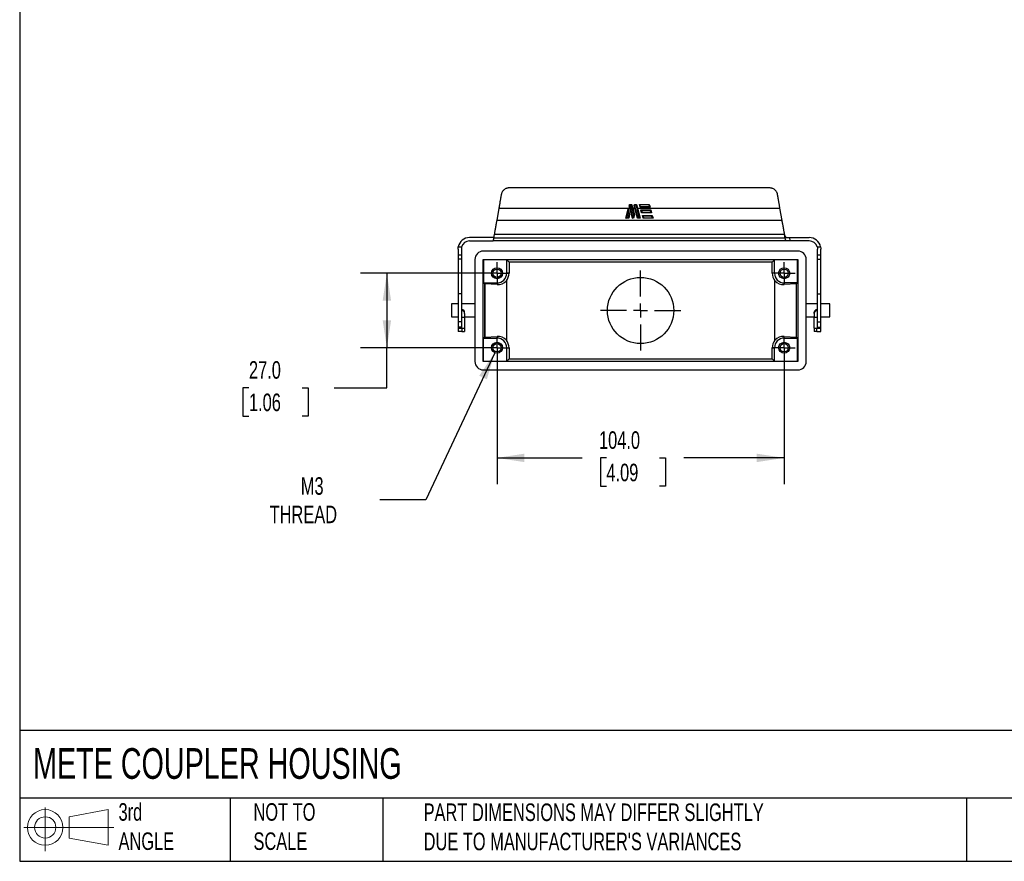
# Model space of a CAD drawing. Header units: millimetres. Extents: x 19 to 819, y 19 to 629.
# Tile 1 of 4: x 19 to 376, y 19 to 324. Entities that reach past the tile are written whole.
import ezdxf

# ---------------------------------------------------------------- set-up
doc = ezdxf.new("R2010")
doc.units = ezdxf.units.MM
doc.header["$LTSCALE"] = 3
doc.linetypes.add('SLD-Center', pattern=[19.05, 15.24, -1.27, 1.27, -1.27])
doc.linetypes.add('SLD-Solid', pattern=[0])
doc.layers.add('CENTER', color=40, linetype='SLD-Center')
doc.layers.add('SLD-DEFPOINTS', color=7, linetype='Continuous')
doc.layers.add('DIMENSIONS', color=140, linetype='SLD-Solid', lineweight=25)
doc.layers.add('TEXT', color=140, linetype='SLD-Solid', lineweight=25)
doc.styles.add('SLDTEXTSTYLE0', font='TXT', dxfattribs={"width": 0.7})
doc.dimstyles.new('SLDDIMSTYLE0', dxfattribs={"dimtxt": 6.474023, "dimasz": 9.906, "dimexe": 0, "dimexo": 0.0625, "dimgap": 1.618506, "dimtad": 0, "dimtih": 1, "dimtoh": 1, "dimrnd": 1e-09, "dimzin": 4, "dimdsep": 46, "dimtxsty": 'SLDTEXTSTYLE0', "dimsah": 1, "dimcen": 0.09, "dimadec": 0, "dimazin": 1, "dimtfac": 1, "dimtofl": 0, "dimtmove": 0, "dimatfit": 3, "dimfxl": 0, "dimfrac": 2, "dimtolj": 1, "dimtzin": 12, "dimarcsym": 0})
doc.dimstyles.new('SLDDIMSTYLE1', dxfattribs={"dimtxt": 6.474023, "dimasz": 9.906, "dimexe": 0, "dimexo": 0.0625, "dimgap": 1.618506, "dimtad": 0, "dimtih": 1, "dimtoh": 1, "dimrnd": 1e-09, "dimzin": 12, "dimdsep": 46, "dimtxsty": 'SLDTEXTSTYLE0', "dimsah": 1, "dimcen": 0, "dimadec": 0, "dimazin": 3, "dimtfac": 1, "dimtofl": 0, "dimtmove": 0, "dimatfit": 3, "dimfxl": 0, "dimfrac": 2, "dimtolj": 1, "dimtzin": 12, "dimarcsym": 0})

# ---------------------------------------------------------------- blocks, each defined once
blk = doc.blocks.new('Block11')
at = {"color": 7, "linetype": 'SLD-Solid', "lineweight": 18}
for p, q in [((7.77, 15.93), (7.77, 0)), ((16.44, 12.5), (30.53, 15.1)), ((30.53, 15.1), (30.53, 2.19)), ((16.44, 4.79), (16.44, 12.5)), ((0, 8.65), (32.62, 8.65)), ((16.44, 4.79), (30.53, 2.19))]:
    blk.add_line(p, q, dxfattribs=at)
for radius in [6.45, 3.86]:
    blk.add_circle((7.77, 8.65), radius, dxfattribs=at)
blk = doc.blocks.new('Block12')
at = {"layer": 'SLD-DEFPOINTS'}
blk.add_blockref('Block11', (0, 0), dxfattribs=at)
blk = doc.blocks.new('_D')
at = {"layer": 'DIMENSIONS'}
for p, q in [((191.95, 201.23), (191.95, 155.62)), ((295.95, 201.23), (295.95, 155.62)), ((191.95, 165.15), (222.79, 165.15)), ((231.56, 165.15), (229.39, 165.15)), ((229.39, 165.15), (229.39, 154.86)), ((250.8, 165.15), (252.97, 165.15)), ((252.97, 165.15), (252.97, 154.86)), ((295.95, 165.15), (259.57, 165.15)), ((229.39, 154.86), (231.56, 154.86)), ((252.97, 154.86), (250.8, 154.86))]:
    blk.add_line(p, q, dxfattribs=at)
for points in [[(191.95, 165.15), (201.85, 163.62), (201.85, 166.67)], [(295.95, 165.15), (286.04, 166.67), (286.04, 163.62)]]:
    blk.add_solid(points, dxfattribs=at)
at = {"layer": 'DIMENSIONS', "char_height": 6.35, "attachment_point": 1, "style": 'SLDTEXTSTYLE0'}
for s, insert in [('104.0', (228.87, 174.78)), ('4.09', (231.56, 163.04))]:
    blk.add_mtext(s, dxfattribs=dict(at, insert=insert))
blk = doc.blocks.new('_D_1')
at = {"layer": 'DIMENSIONS'}
for p, q in [((188.14, 232.04), (142.53, 232.04)), ((152.05, 232.04), (152.05, 205.04)), ((188.14, 205.04), (142.53, 205.04)), ((152.05, 190.55), (152.05, 205.04)), ((102.09, 190.55), (99.92, 190.55)), ((99.92, 190.55), (99.92, 180.26)), ((121.33, 190.55), (123.51, 190.55)), ((123.51, 190.55), (123.51, 180.26)), ((133, 190.55), (152.05, 190.55)), ((99.92, 180.26), (102.09, 180.26)), ((123.51, 180.26), (121.33, 180.26))]:
    blk.add_line(p, q, dxfattribs=at)
for points in [[(152.05, 232.04), (150.53, 222.13), (153.57, 222.13)], [(152.05, 205.04), (153.57, 214.94), (150.53, 214.94)]]:
    blk.add_solid(points, dxfattribs=at)
at = {"layer": 'DIMENSIONS', "char_height": 6.35, "attachment_point": 1, "style": 'SLDTEXTSTYLE0'}
for s, insert in [('27.0', (102.09, 200.18)), ('1.06', (102.09, 188.44))]:
    blk.add_mtext(s, dxfattribs=dict(at, insert=insert))
blk = doc.blocks.new('_D_2')
at = {"layer": 'DIMENSIONS'}
for p, q in [((191.1, 203.23), (166.13, 149.97)), ((166.13, 149.97), (149.47, 149.97))]:
    blk.add_line(p, q, dxfattribs=at)
blk.add_solid([(191.1, 203.23), (185.51, 194.9), (188.27, 193.61)], dxfattribs=at)
at = {"layer": 'DIMENSIONS', "char_height": 6.35, "attachment_point": 1, "style": 'SLDTEXTSTYLE0'}
for s, insert in [('M3', (120.87, 158.15)), ('THREAD', (109.57, 147.86))]:
    blk.add_mtext(s, dxfattribs=dict(at, insert=insert))
blk = doc.blocks.new('SW_CENTERMARKSYMBOL_0')
at = {"layer": 'CENTER', "color": 0}
for p, q in [((0, 5.08), (0, 14.54)), ((-5.08, 0), (-14.54, 0)), ((0, 0), (-2.54, 0)), ((0, 0), (0, 2.54)), ((0, 0), (0, -2.54)), ((0, 0), (2.54, 0)), ((5.08, 0), (14.54, 0)), ((0, -5.08), (0, -14.54))]:
    blk.add_line(p, q, dxfattribs=at)
blk = doc.blocks.new('SW_CENTERMARKSYMBOL_1')
at = {"layer": 'CENTER', "color": 0}
for p, q in [((0, 2.54), (0, 4.04)), ((-2.54, 0), (-4.04, 0)), ((0, 0), (-2.54, 0)), ((0, 0), (0, 2.54)), ((0, 0), (0, -2.54)), ((0, 0), (2.54, 0)), ((2.54, 0), (4.04, 0)), ((0, -2.54), (0, -4.04))]:
    blk.add_line(p, q, dxfattribs=at)
blk = doc.blocks.new('SW_CENTERMARKSYMBOL_2')
at = {"layer": 'CENTER', "color": 0}
for p, q in [((0, 2.54), (0, 4.04)), ((-2.54, 0), (-4.04, 0)), ((0, 0), (-2.54, 0)), ((0, 0), (0, 2.54)), ((0, 0), (0, -2.54)), ((0, 0), (2.54, 0)), ((2.54, 0), (4.04, 0)), ((0, -2.54), (0, -4.04))]:
    blk.add_line(p, q, dxfattribs=at)
blk = doc.blocks.new('SW_CENTERMARKSYMBOL_3')
at = {"layer": 'CENTER', "color": 0}
for p, q in [((0, 2.54), (0, 4.04)), ((-2.54, 0), (-4.04, 0)), ((0, 0), (-2.54, 0)), ((0, 0), (0, 2.54)), ((0, 0), (0, -2.54)), ((0, 0), (2.54, 0)), ((2.54, 0), (4.04, 0)), ((0, -2.54), (0, -4.04))]:
    blk.add_line(p, q, dxfattribs=at)
blk = doc.blocks.new('SW_CENTERMARKSYMBOL_4')
at = {"layer": 'CENTER', "color": 0}
for p, q in [((0, 2.54), (0, 4.04)), ((-2.54, 0), (-4.04, 0)), ((0, 0), (-2.54, 0)), ((0, 0), (0, 2.54)), ((0, 0), (0, -2.54)), ((0, 0), (2.54, 0)), ((2.54, 0), (4.04, 0)), ((0, -2.54), (0, -4.04))]:
    blk.add_line(p, q, dxfattribs=at)

msp = doc.modelspace()

# ---------------------------------------------------------------- linework, layer by layer
for p, q in [((290.573, 262.937), (196.467, 262.937)), ((239.937, 256.937), (240.707, 256.937)), ((241.7, 256.937), (242.47, 256.937)), ((243.512, 256.937), (247.103, 256.937)), ((192.607, 255.571), (191.815, 251.081)), ((192.607, 255.571), (240.044, 255.571)), ((238.597, 251.937), (239.468, 255.186)), ((239.468, 254.413), (238.858, 252.137)), ((239.468, 255.186), (239.986, 253.254)), ((239.468, 254.413), (239.778, 253.254)), ((239.479, 252.137), (239.778, 253.254)), ((239.986, 253.254), (239.633, 251.937)), ((240.014, 256.456), (241.171, 252.137)), ((241.018, 251.937), (240.044, 255.571)), ((240.088, 256.744), (240.558, 256.744)), ((241.517, 253.163), (240.558, 256.744)), ((241.079, 255.571), (241.724, 253.163)), ((241.079, 255.571), (241.807, 255.571)), ((241.777, 256.456), (242.934, 252.137)), ((242.781, 251.937), (241.807, 255.571)), ((241.851, 256.744), (242.321, 256.744)), ((243.556, 252.137), (242.321, 256.744)), ((242.843, 255.571), (243.816, 251.937)), ((242.843, 255.571), (294.433, 255.571)), ((246.952, 256.744), (243.768, 256.744)), ((247.371, 255.937), (243.78, 255.937)), ((243.933, 256.137), (247.11, 256.137)), ((244.048, 254.937), (247.639, 254.937)), ((244.316, 253.937), (244.048, 254.937)), ((247.485, 254.737), (244.308, 254.737)), ((244.308, 254.737), (244.469, 254.137)), ((247.907, 253.937), (244.316, 253.937)), ((244.469, 254.137), (247.646, 254.137)), ((247.646, 254.137), (247.485, 254.737)), ((247.639, 254.937), (247.907, 253.937)), ((295.225, 251.081), (294.433, 255.571)), ((295.225, 251.081), (191.815, 251.081)), ((239.633, 251.937), (238.597, 251.937)), ((238.858, 252.137), (239.479, 252.137)), ((241.396, 251.937), (241.018, 251.937)), ((241.171, 252.137), (241.242, 252.137)), ((241.242, 252.137), (241.517, 253.163)), ((241.724, 253.163), (241.396, 251.937)), ((243.816, 251.937), (242.781, 251.937)), ((242.934, 252.137), (243.556, 252.137)), ((244.851, 251.937), (244.584, 252.937)), ((244.584, 252.937), (248.175, 252.937)), ((244.844, 252.737), (245.005, 252.137)), ((248.021, 252.737), (244.844, 252.737)), ((248.443, 251.937), (244.851, 251.937)), ((245.005, 252.137), (248.182, 252.137)), ((248.182, 252.137), (248.021, 252.737)), ((248.175, 252.937), (248.443, 251.937)), ((190.933, 246.081), (190.696, 244.737)), ((296.107, 246.081), (190.933, 246.081)), ((296.344, 244.737), (296.107, 246.081)), ((190.732, 244.937), (182.02, 244.937)), ((182.02, 243.737), (190.52, 243.737)), ((297.374, 243.737), (190.52, 243.737)), ((296.344, 244.737), (190.696, 244.737)), ((297.832, 244.937), (298.043, 243.737)), ((297.832, 244.937), (305.02, 244.937)), ((305.02, 243.737), (298.043, 243.737)), ((177.82, 240.737), (177.82, 238.545)), ((177.898, 241.545), (179.131, 241.545)), ((179.02, 240.737), (179.02, 238.545)), ((300.947, 240.037), (186.947, 240.037)), ((307.909, 241.545), (309.142, 241.545)), ((308.02, 238.545), (308.02, 240.737)), ((309.22, 238.545), (309.22, 240.737)), ((179.02, 238.545), (177.82, 238.545)), ((177.82, 238.545), (177.82, 237.078)), ((179.02, 237.078), (177.82, 237.078)), ((177.82, 237.078), (177.82, 224.578)), ((179.02, 238.545), (179.02, 237.078)), ((179.02, 237.078), (179.02, 224.578)), ((183.947, 237.038), (183.947, 200.037)), ((186.947, 237.037), (300.947, 237.037)), ((186.947, 200.038), (186.947, 237.037)), ((186.947, 237.037), (187.105, 236.88)), ((187.105, 236.88), (187.105, 228.537)), ((195.447, 236.88), (187.105, 236.88)), ((196.285, 236.042), (195.447, 236.88)), ((195.447, 232.037), (195.447, 236.88)), ((291.609, 236.042), (196.285, 236.042)), ((196.285, 236.042), (196.285, 232.037)), ((292.447, 236.88), (291.609, 236.042)), ((291.609, 232.037), (291.609, 236.042)), ((300.789, 236.88), (292.447, 236.88)), ((292.447, 232.037), (292.447, 236.88)), ((300.789, 236.88), (300.947, 237.037)), ((300.789, 228.537), (300.789, 236.88)), ((300.947, 237.037), (300.947, 200.038)), ((303.947, 200.037), (303.947, 237.038)), ((309.22, 238.545), (308.02, 238.545)), ((308.02, 237.078), (308.02, 238.545)), ((308.02, 237.078), (309.22, 237.078)), ((308.02, 224.578), (308.02, 237.078)), ((309.22, 237.078), (309.22, 238.545)), ((309.22, 224.578), (309.22, 237.078)), ((196.285, 232.037), (195.447, 232.037)), ((292.447, 232.037), (291.609, 232.037)), ((187.105, 228.537), (187.422, 228.22)), ((187.105, 228.537), (191.947, 228.537)), ((191.947, 228.537), (191.947, 227.92)), ((195.326, 229.317), (195.326, 207.757)), ((292.568, 207.757), (292.568, 229.317)), ((300.789, 228.537), (295.947, 228.537)), ((295.947, 227.92), (295.947, 228.537)), ((300.473, 228.22), (300.789, 228.537)), ((187.422, 228.22), (187.422, 208.854)), ((191.947, 227.92), (187.523, 228.208)), ((187.523, 228.208), (187.523, 208.867)), ((300.371, 228.208), (295.947, 227.92)), ((300.371, 208.867), (300.371, 228.208)), ((300.473, 208.854), (300.473, 228.22)), ((179.02, 224.578), (177.82, 224.578)), ((177.82, 224.578), (177.82, 214.422)), ((179.02, 224.578), (179.02, 214.422)), ((308.02, 224.578), (309.22, 224.578)), ((308.02, 214.422), (308.02, 224.578)), ((309.22, 214.422), (309.22, 224.578)), ((177.82, 220.887), (175.447, 220.887)), ((175.447, 220.887), (175.447, 216.187)), ((183.947, 220.887), (179.02, 220.887)), ((179.22, 218.847), (179.02, 218.847)), ((179.22, 218.437), (179.02, 218.437)), ((179.22, 218.437), (179.22, 218.847)), ((180.22, 217.497), (180.22, 217.908)), ((308.02, 220.887), (303.947, 220.887)), ((306.82, 217.497), (306.82, 217.908)), ((307.82, 218.847), (307.82, 218.437)), ((308.02, 218.847), (307.82, 218.847)), ((308.02, 218.437), (307.82, 218.437)), ((312.447, 220.887), (309.22, 220.887)), ((312.447, 216.187), (312.447, 220.887)), ((175.447, 216.187), (177.82, 216.187)), ((179.02, 214.422), (177.82, 214.422)), ((177.82, 214.422), (177.82, 212.49)), ((179.02, 216.163), (180.22, 216.163)), ((179.02, 214.422), (179.02, 212.49)), ((180.22, 217.497), (180.22, 216.163)), ((180.22, 216.187), (183.947, 216.187)), ((180.22, 216.163), (180.22, 212.137)), ((303.947, 216.187), (306.82, 216.187)), ((306.82, 217.497), (306.82, 216.163)), ((306.82, 216.163), (308.02, 216.163)), ((306.82, 212.137), (306.82, 216.163)), ((308.02, 214.422), (309.22, 214.422)), ((308.02, 212.49), (308.02, 214.422)), ((309.22, 216.187), (312.447, 216.187)), ((309.22, 212.49), (309.22, 214.422)), ((179.02, 212.49), (177.82, 212.49)), ((177.82, 212.49), (177.82, 212.137)), ((177.82, 212.137), (179.02, 212.137)), ((177.82, 212.137), (177.82, 210.937)), ((179.22, 210.937), (177.82, 210.937)), ((179.02, 212.49), (179.02, 212.137)), ((179.02, 212.137), (179.22, 212.137)), ((179.22, 212.137), (179.22, 210.937)), ((179.22, 212.137), (180.22, 212.137)), ((179.22, 210.937), (180.22, 210.937)), ((180.22, 212.137), (180.22, 210.937)), ((306.82, 212.137), (306.82, 210.937)), ((306.82, 212.137), (307.82, 212.137)), ((307.82, 212.137), (308.02, 212.137)), ((307.82, 210.937), (307.82, 212.137)), ((307.82, 210.937), (309.22, 210.937)), ((308.02, 212.49), (309.22, 212.49)), ((308.02, 212.137), (308.02, 212.49)), ((308.02, 212.137), (309.22, 212.137)), ((309.22, 212.137), (309.22, 212.49)), ((309.22, 210.937), (309.22, 212.137)), ((187.422, 208.854), (187.105, 208.537)), ((187.105, 200.195), (187.105, 208.537)), ((187.105, 208.537), (191.947, 208.537)), ((187.523, 208.867), (191.947, 209.155)), ((191.947, 209.155), (191.947, 208.537)), ((295.947, 209.155), (300.371, 208.867)), ((295.947, 208.537), (295.947, 209.155)), ((295.947, 208.537), (300.789, 208.537)), ((300.789, 208.537), (300.473, 208.854)), ((300.789, 200.195), (300.789, 208.537)), ((195.447, 200.195), (195.447, 205.037)), ((195.447, 205.037), (196.285, 205.037)), ((196.285, 205.037), (196.285, 201.033)), ((291.609, 201.033), (291.609, 205.037)), ((291.609, 205.037), (292.447, 205.037)), ((292.447, 200.195), (292.447, 205.037)), ((186.947, 200.038), (187.105, 200.195)), ((300.947, 200.038), (186.947, 200.038)), ((187.105, 200.195), (195.447, 200.195)), ((195.447, 200.195), (196.285, 201.033)), ((196.285, 201.033), (291.609, 201.033)), ((291.609, 201.033), (292.447, 200.195)), ((292.447, 200.195), (300.789, 200.195)), ((300.789, 200.195), (300.947, 200.038)), ((186.947, 197.037), (300.947, 197.037))]:
    msp.add_line(p, q)
for centre, radius in [((191.947, 232.037), 2), ((191.947, 232.037), 1.5), ((295.947, 232.037), 2), ((295.947, 232.037), 1.5), ((243.947, 218.537), 12), ((191.947, 205.037), 2), ((295.947, 205.037), 2), ((191.947, 205.037), 1.5), ((295.947, 205.037), 1.5)]:
    msp.add_circle(centre, radius)
for centre, radius, start, end in [((182.02, 240.737), 4.2, 90, 168.91228), ((182.02, 240.737), 3, 90, 164.38117), ((305.02, 240.737), 4.2, 11.08772, 90), ((305.02, 240.737), 3, 15.61883, 90), ((191.947, 232.037), 3.5, 270, 0), ((191.947, 232.037), 4.338, 321.1639, 0), ((295.947, 232.037), 4.338, 180, 218.8361), ((295.947, 232.037), 3.5, 180, 270), ((179.249, 217.876), 0.971, 1.83611, 91.72535), ((179.249, 217.466), 0.971, 1.83611, 91.72535), ((307.791, 217.876), 0.971, 88.27465, 178.16389), ((307.791, 217.466), 0.971, 88.27465, 178.16389), ((191.947, 205.037), 3.5, 0, 90), ((191.947, 205.037), 4.338, 0, 38.8361), ((295.947, 205.037), 4.338, 141.1639, 180), ((295.947, 205.037), 3.5, 90, 180)]:
    msp.add_arc(centre, radius, start, end)
for centre, major_axis, ratio, start_param, end_param in [((186.947, 237.037), (2.122, -2.122), 0.9996955, 2.3563468, 3.9268385), ((300.947, 237.037), (-2.122, -2.122), 0.9996955, 2.3563468, 3.9268385), ((192.216, 232.037), (4.135, 0), 0.9978759, 4.6471996, 5.5634135), ((295.678, 232.037), (4.135, 0), 0.9978759, 3.8613644, 4.7775783), ((190.421, 228.221), (3, 0), 0.0174551, 3.1590459, 3.403392), ((297.473, 228.221), (3, 0), 0.0174551, 6.0213859, 6.265732), ((190.421, 208.853), (3, 0), 0.0174551, 2.8797933, 3.1241394), ((192.216, 205.037), (4.135, 0), 0.9978759, 0.7197718, 1.6359857), ((295.678, 205.037), (4.135, 0), 0.9978759, 1.505607, 2.4218209), ((297.473, 208.853), (3, 0), 0.0174551, 0.0174533, 0.2617994), ((186.947, 200.038), (2.122, 2.122), 0.9996955, 2.3563468, 3.9268385), ((300.947, 200.038), (-2.122, 2.122), 0.9996955, 2.3563468, 3.9268385)]:
    msp.add_ellipse(centre, major_axis=major_axis, ratio=ratio, start_param=start_param, end_param=end_param)
for points, knots in [([(193.485, 260.555), (193.463, 260.428), (193.416, 260.16), (193.341, 259.736), (193.258, 259.269), (193.168, 258.758), (193.07, 258.205), (192.965, 257.607), (192.852, 256.967), (192.732, 256.283), (192.649, 255.813), (192.607, 255.571)], [0, 0, 0, 0, 0.0783068, 0.1648148, 0.259524, 0.3624343, 0.4735457, 0.5928581, 0.7203713, 0.8560854, 1, 1, 1, 1]), ([(196.467, 262.937), (196.407, 262.936), (196.289, 262.935), (196.112, 262.92), (195.938, 262.896), (195.765, 262.863), (195.594, 262.821), (195.314, 262.734), (194.938, 262.571), (194.504, 262.284), (194.129, 261.93), (193.86, 261.561), (193.678, 261.209), (193.556, 260.889), (193.509, 260.667), (193.485, 260.555)], [0, 0, 0, 0, 0.041948, 0.0835923, 0.1250771, 0.1665481, 0.2081515, 0.2500319, 0.3750562, 0.4997854, 0.6248451, 0.7495481, 0.8332338, 0.916341, 1, 1, 1, 1]), ([(293.555, 260.555), (293.544, 260.611), (293.522, 260.723), (293.477, 260.888), (293.423, 261.049), (293.359, 261.206), (293.285, 261.359), (293.147, 261.606), (292.913, 261.929), (292.537, 262.284), (292.103, 262.571), (291.674, 262.757), (291.278, 262.867), (290.928, 262.926), (290.692, 262.934), (290.573, 262.937)], [0, 0, 0, 0, 0.0420237, 0.08372, 0.1252282, 0.1666897, 0.2082462, 0.2500383, 0.375142, 0.4997882, 0.6249306, 0.7495584, 0.8333739, 0.9164659, 1, 1, 1, 1]), ([(294.433, 255.571), (294.408, 255.718), (294.357, 256.006), (294.282, 256.432), (294.21, 256.842), (294.14, 257.237), (294.073, 257.616), (294.009, 257.979), (293.948, 258.327), (293.889, 258.659), (293.834, 258.976), (293.78, 259.277), (293.73, 259.562), (293.682, 259.832), (293.637, 260.087), (293.595, 260.326), (293.568, 260.48), (293.555, 260.555)], [0, 0, 0, 0, 0.0873341, 0.1717157, 0.2531449, 0.3316215, 0.4071457, 0.4797174, 0.5493366, 0.6160032, 0.6797174, 0.7404791, 0.7982882, 0.8531449, 0.9050491, 0.9540008, 1, 1, 1, 1]), ([(240.088, 256.744), (240.08, 256.754), (240.065, 256.774), (240.042, 256.804), (240.019, 256.833), (239.989, 256.87), (239.957, 256.912), (239.943, 256.929), (239.937, 256.937)], [0, 0, 0, 0, 0.1236055, 0.2502063, 0.376502, 0.5004341, 0.7732385, 1, 1, 1, 1]), ([(240.558, 256.744), (240.568, 256.757), (240.588, 256.782), (240.614, 256.816), (240.635, 256.844), (240.66, 256.877), (240.689, 256.914), (240.701, 256.93), (240.707, 256.937)], [0, 0, 0, 0, 0.1683793, 0.3130223, 0.4339729, 0.5313209, 0.7826133, 1, 1, 1, 1]), ([(240.707, 256.937), (240.735, 256.838), (240.805, 256.587), (240.929, 256.131), (241.025, 255.775), (241.079, 255.571)], [0, 0, 0, 0, 0.2193673, 0.5527, 1, 1, 1, 1]), ([(241.851, 256.744), (241.844, 256.754), (241.828, 256.774), (241.805, 256.804), (241.782, 256.833), (241.753, 256.87), (241.72, 256.912), (241.707, 256.929), (241.7, 256.937)], [0, 0, 0, 0, 0.12360557, 0.25020629, 0.3765021, 0.50043416, 0.77323879, 1, 1, 1, 1]), ([(242.321, 256.744), (242.332, 256.757), (242.351, 256.782), (242.377, 256.816), (242.398, 256.844), (242.423, 256.877), (242.452, 256.914), (242.464, 256.93), (242.47, 256.937)], [0, 0, 0, 0, 0.1683793, 0.3130223, 0.4339729, 0.531321, 0.7826133, 1, 1, 1, 1]), ([(242.47, 256.937), (242.498, 256.838), (242.568, 256.587), (242.692, 256.131), (242.788, 255.775), (242.843, 255.571)], [0, 0, 0, 0, 0.2193673, 0.5527, 1, 1, 1, 1]), ([(243.768, 256.744), (243.755, 256.753), (243.731, 256.772), (243.694, 256.8), (243.658, 256.827), (243.616, 256.859), (243.572, 256.891), (243.533, 256.921), (243.518, 256.932), (243.512, 256.937)], [0, 0, 0, 0, 0.12355032, 0.24941724, 0.37608779, 0.49861737, 0.69831955, 0.86433022, 1, 1, 1, 1]), ([(247.103, 256.937), (247.1, 256.934), (247.095, 256.927), (247.082, 256.91), (247.064, 256.888), (247.044, 256.862), (247.022, 256.833), (246.999, 256.804), (246.975, 256.774), (246.96, 256.754), (246.952, 256.744)], [0, 0, 0, 0, 0.1080937, 0.2273054, 0.3581886, 0.5006392, 0.6130005, 0.7503148, 0.8762818, 1, 1, 1, 1]), ([(239.468, 255.186), (239.468, 255.185), (239.468, 255.183), (239.468, 255.171), (239.468, 255.153), (239.468, 255.128), (239.468, 255.096), (239.468, 255.057), (239.468, 255.011), (239.468, 254.939), (239.468, 254.834), (239.468, 254.708), (239.468, 254.564), (239.468, 254.469), (239.468, 254.413)], [0, 0, 0, 0, 0.022857, 0.0487849, 0.0797273, 0.1168485, 0.1608246, 0.2120611, 0.2708133, 0.33725, 0.4792921, 0.6572125, 0.7977496, 1, 1, 1, 1]), ([(239.778, 253.254), (239.792, 253.254), (239.818, 253.254), (239.853, 253.254), (239.882, 253.254), (239.906, 253.254), (239.94, 253.254), (239.976, 253.254), (239.983, 253.254), (239.986, 253.254)], [0, 0, 0, 0, 0.1278722, 0.2424953, 0.3438713, 0.4320089, 0.5069281, 0.7612702, 1, 1, 1, 1]), ([(239.808, 256.456), (239.81, 256.456), (239.814, 256.456), (239.828, 256.456), (239.848, 256.456), (239.884, 256.456), (239.94, 256.455), (239.99, 256.456), (240.014, 256.456)], [0, 0, 0, 0, 0.1147171, 0.2373722, 0.3666145, 0.5005221, 0.7582067, 1, 1, 1, 1]), ([(241.571, 256.456), (241.573, 256.456), (241.577, 256.456), (241.591, 256.456), (241.612, 256.456), (241.648, 256.456), (241.703, 256.455), (241.753, 256.456), (241.777, 256.456)], [0, 0, 0, 0, 0.1147172, 0.2373723, 0.3666146, 0.5005221, 0.7582068, 1, 1, 1, 1]), ([(243.78, 255.937), (243.78, 255.938), (243.782, 255.941), (243.792, 255.954), (243.809, 255.975), (243.83, 256.002), (243.854, 256.034), (243.882, 256.07), (243.909, 256.106), (243.927, 256.129), (243.933, 256.137)], [0, 0, 0, 0, 0.1090097, 0.2287268, 0.3593279, 0.5000655, 0.6103039, 0.7502583, 0.9153048, 1, 1, 1, 1]), ([(244.048, 254.937), (244.048, 254.937), (244.049, 254.936), (244.059, 254.928), (244.075, 254.916), (244.097, 254.9), (244.135, 254.87), (244.205, 254.815), (244.269, 254.766), (244.308, 254.737)], [0, 0, 0, 0, 0.0718128, 0.1480786, 0.2311692, 0.3229284, 0.4247303, 0.6545047, 1, 1, 1, 1]), ([(244.469, 254.137), (244.459, 254.124), (244.44, 254.1), (244.414, 254.066), (244.392, 254.038), (244.375, 254.014), (244.351, 253.983), (244.323, 253.947), (244.318, 253.94), (244.316, 253.937)], [0, 0, 0, 0, 0.13921204, 0.26259372, 0.37019183, 0.46208189, 0.53839102, 0.7835603, 1, 1, 1, 1]), ([(247.11, 256.137), (247.121, 256.129), (247.148, 256.108), (247.203, 256.066), (247.26, 256.022), (247.308, 255.985), (247.34, 255.961), (247.365, 255.942), (247.369, 255.939), (247.371, 255.937)], [0, 0, 0, 0, 0.0961483, 0.2492877, 0.4982584, 0.6350476, 0.7492803, 0.8823886, 1, 1, 1, 1]), ([(247.639, 254.937), (247.638, 254.937), (247.637, 254.935), (247.628, 254.924), (247.614, 254.905), (247.59, 254.873), (247.546, 254.818), (247.508, 254.767), (247.485, 254.737)], [0, 0, 0, 0, 0.106239, 0.2177626, 0.3365386, 0.4641996, 0.6833521, 1, 1, 1, 1]), ([(247.907, 253.937), (247.906, 253.938), (247.905, 253.939), (247.895, 253.946), (247.88, 253.958), (247.858, 253.975), (247.819, 254.004), (247.749, 254.059), (247.685, 254.108), (247.646, 254.137)], [0, 0, 0, 0, 0.0718128, 0.1480786, 0.2311692, 0.3229284, 0.4247303, 0.6545047, 1, 1, 1, 1]), ([(191.815, 251.081), (191.797, 250.978), (191.761, 250.776), (191.709, 250.481), (191.66, 250.2), (191.613, 249.935), (191.569, 249.685), (191.528, 249.449), (191.489, 249.229), (191.452, 249.024), (191.419, 248.834), (191.388, 248.658), (191.328, 248.318), (191.241, 247.826), (191.13, 247.199), (191.028, 246.618), (190.964, 246.257), (190.933, 246.081)], [0, 0, 0, 0, 0.0592442, 0.1157399, 0.1694873, 0.2204862, 0.2687367, 0.3142387, 0.3569922, 0.3969972, 0.4342538, 0.4687618, 0.5005213, 0.6353926, 0.763595, 0.8851301, 1, 1, 1, 1]), ([(238.597, 251.937), (238.598, 251.938), (238.599, 251.939), (238.609, 251.946), (238.625, 251.958), (238.647, 251.975), (238.685, 252.005), (238.756, 252.058), (238.82, 252.107), (238.858, 252.137)], [0, 0, 0, 0, 0.0718127, 0.1480785, 0.231169, 0.3229282, 0.42473, 0.6545045, 1, 1, 1, 1]), ([(239.633, 251.937), (239.632, 251.938), (239.631, 251.939), (239.622, 251.951), (239.608, 251.97), (239.583, 252.001), (239.542, 252.057), (239.502, 252.108), (239.479, 252.137)], [0, 0, 0, 0, 0.1062391, 0.2177628, 0.3365389, 0.4641999, 0.6833523, 1, 1, 1, 1]), ([(241.018, 251.937), (241.018, 251.938), (241.019, 251.939), (241.028, 251.951), (241.043, 251.97), (241.067, 252.001), (241.11, 252.056), (241.148, 252.107), (241.171, 252.137)], [0, 0, 0, 0, 0.1062391, 0.2177628, 0.3365389, 0.4641999, 0.6833523, 1, 1, 1, 1]), ([(241.396, 251.937), (241.395, 251.938), (241.394, 251.939), (241.385, 251.951), (241.371, 251.97), (241.347, 252.001), (241.305, 252.057), (241.266, 252.108), (241.242, 252.137)], [0, 0, 0, 0, 0.1062392, 0.217763, 0.3365391, 0.4642002, 0.6833525, 1, 1, 1, 1]), ([(241.724, 253.163), (241.724, 253.163), (241.722, 253.163), (241.71, 253.163), (241.691, 253.163), (241.659, 253.163), (241.603, 253.164), (241.549, 253.163), (241.517, 253.163)], [0, 0, 0, 0, 0.1181311, 0.239942, 0.3657165, 0.4957127, 0.7070461, 1, 1, 1, 1]), ([(242.781, 251.937), (242.781, 251.938), (242.783, 251.939), (242.792, 251.951), (242.806, 251.97), (242.83, 252.001), (242.873, 252.056), (242.912, 252.107), (242.934, 252.137)], [0, 0, 0, 0, 0.10623901, 0.2177627, 0.33653872, 0.46419974, 0.68335213, 1, 1, 1, 1]), ([(243.816, 251.937), (243.816, 251.938), (243.814, 251.939), (243.805, 251.946), (243.789, 251.958), (243.767, 251.975), (243.729, 252.004), (243.659, 252.059), (243.594, 252.108), (243.556, 252.137)], [0, 0, 0, 0, 0.0718126, 0.1480783, 0.2311688, 0.3229279, 0.4247298, 0.6545043, 1, 1, 1, 1]), ([(244.584, 252.937), (244.584, 252.937), (244.585, 252.936), (244.595, 252.928), (244.611, 252.916), (244.633, 252.9), (244.671, 252.87), (244.741, 252.815), (244.805, 252.766), (244.844, 252.737)], [0, 0, 0, 0, 0.0718129, 0.1480788, 0.2311695, 0.3229287, 0.4247306, 0.6545049, 1, 1, 1, 1]), ([(245.005, 252.137), (244.995, 252.124), (244.976, 252.1), (244.95, 252.066), (244.928, 252.038), (244.911, 252.015), (244.886, 251.983), (244.859, 251.947), (244.854, 251.94), (244.851, 251.937)], [0, 0, 0, 0, 0.1392121, 0.2625938, 0.370192, 0.4620821, 0.5383912, 0.7835604, 1, 1, 1, 1]), ([(248.175, 252.937), (248.174, 252.937), (248.173, 252.935), (248.164, 252.924), (248.15, 252.905), (248.126, 252.873), (248.082, 252.818), (248.044, 252.767), (248.021, 252.737)], [0, 0, 0, 0, 0.1062392, 0.2177631, 0.3365392, 0.4642002, 0.6833525, 1, 1, 1, 1]), ([(248.443, 251.937), (248.442, 251.938), (248.441, 251.939), (248.431, 251.946), (248.415, 251.958), (248.394, 251.975), (248.355, 252.004), (248.285, 252.059), (248.221, 252.108), (248.182, 252.137)], [0, 0, 0, 0, 0.07181246, 0.14807805, 0.23116841, 0.32292751, 0.42472933, 0.65450403, 1, 1, 1, 1]), ([(296.107, 246.081), (296.092, 246.167), (296.061, 246.342), (296.013, 246.614), (295.963, 246.897), (295.911, 247.192), (295.856, 247.5), (295.8, 247.82), (295.742, 248.151), (295.68, 248.501), (295.612, 248.888), (295.533, 249.333), (295.442, 249.851), (295.338, 250.441), (295.264, 250.86), (295.225, 251.081)], [0, 0, 0, 0, 0.0566056, 0.1148781, 0.174818, 0.2364254, 0.2997006, 0.364644, 0.4312558, 0.4995361, 0.5730263, 0.6598188, 0.7599127, 0.8733068, 1, 1, 1, 1]), ([(296.391, 245.337), (296.364, 245.397), (296.31, 245.518), (296.24, 245.702), (296.177, 245.889), (296.122, 246.08), (296.075, 246.274), (296.05, 246.405), (296.038, 246.471)], [0, 0, 0, 0, 0.1640417, 0.328806, 0.494542, 0.6614944, 0.8299026, 1, 1, 1, 1]), ([(190.696, 244.737), (190.689, 244.697), (190.675, 244.618), (190.656, 244.506), (190.637, 244.402), (190.621, 244.307), (190.605, 244.219), (190.591, 244.14), (190.578, 244.068), (190.563, 243.979), (190.546, 243.883), (190.531, 243.799), (190.522, 243.747), (190.521, 243.74), (190.52, 243.737)], [0, 0, 0, 0, 0.0677471, 0.1340497, 0.198911, 0.2623345, 0.3243241, 0.3848836, 0.4440174, 0.5017301, 0.6286989, 0.7540271, 0.8777737, 1, 1, 1, 1]), ([(296.428, 244.259), (296.422, 244.293), (296.41, 244.362), (296.39, 244.476), (296.368, 244.601), (296.352, 244.691), (296.344, 244.737)], [0, 0, 0, 0, 0.2376127, 0.4834721, 0.7375959, 1, 1, 1, 1]), ([(296.391, 245.337), (296.403, 245.313), (296.426, 245.264), (296.468, 245.199), (296.515, 245.14), (296.568, 245.089), (296.628, 245.045), (296.703, 245.005), (296.796, 244.972), (296.907, 244.95), (297.03, 244.939), (297.116, 244.938), (297.162, 244.937)], [0, 0, 0, 0, 0.0799815, 0.1601509, 0.2414185, 0.3246586, 0.410685, 0.5002355, 0.6194042, 0.7496874, 0.8656239, 1, 1, 1, 1]), ([(297.374, 243.737), (297.34, 243.737), (297.272, 243.738), (297.175, 243.74), (297.083, 243.745), (296.966, 243.756), (296.835, 243.778), (296.705, 243.824), (296.602, 243.892), (296.523, 243.983), (296.463, 244.102), (296.44, 244.206), (296.428, 244.259)], [0, 0, 0, 0, 0.0623437, 0.1245686, 0.1870125, 0.2500093, 0.3735915, 0.4996564, 0.6151527, 0.7360389, 0.8638799, 1, 1, 1, 1]), ([(297.162, 244.937), (297.198, 244.937), (297.268, 244.937), (297.377, 244.937), (297.488, 244.937), (297.601, 244.937), (297.715, 244.937), (297.793, 244.937), (297.832, 244.937)], [0, 0, 0, 0, 0.1680369, 0.3342652, 0.499624, 0.6650674, 0.8315477, 1, 1, 1, 1]), ([(298.043, 243.737), (298.004, 243.737), (297.927, 243.737), (297.812, 243.737), (297.699, 243.737), (297.589, 243.737), (297.48, 243.737), (297.409, 243.737), (297.374, 243.737)], [0, 0, 0, 0, 0.1684523, 0.3349326, 0.500376, 0.6657348, 0.8319631, 1, 1, 1, 1]), ([(307.82, 210.937), (307.558, 210.937), (307.298, 210.937), (306.928, 210.937), (306.82, 210.937), (306.82, 210.937)], [0, 0, 0, 0, 0.5, 0.5, 1, 1, 1, 1])]:
    msp.add_open_spline(points, degree=3, knots=knots)
for points in [[(239.808, 256.456), (239.851, 256.616), (239.894, 256.777), (239.937, 256.937)], [(241.571, 256.456), (241.614, 256.616), (241.657, 256.777), (241.7, 256.937)], [(243.78, 255.937), (243.69, 256.271), (243.601, 256.604), (243.512, 256.937)], [(247.103, 256.937), (247.192, 256.604), (247.281, 256.271), (247.371, 255.937)], [(240.044, 255.571), (239.965, 255.866), (239.887, 256.161), (239.808, 256.456)], [(240.088, 256.744), (240.064, 256.648), (240.039, 256.552), (240.014, 256.456)], [(241.807, 255.571), (241.729, 255.866), (241.65, 256.161), (241.571, 256.456)], [(241.851, 256.744), (241.827, 256.648), (241.802, 256.552), (241.777, 256.456)], [(243.933, 256.137), (243.879, 256.34), (243.824, 256.542), (243.768, 256.744)], [(246.952, 256.744), (247.003, 256.541), (247.057, 256.339), (247.11, 256.137)], [(177.82, 240.737), (177.82, 241.008), (177.846, 241.277), (177.898, 241.545)], [(179.131, 241.545), (179.057, 241.28), (179.02, 241.01), (179.02, 240.737)], [(307.909, 241.545), (307.983, 241.28), (308.02, 241.01), (308.02, 240.737)], [(309.142, 241.545), (309.194, 241.277), (309.22, 241.008), (309.22, 240.737)]]:
    msp.add_open_spline(points, degree=3)
at = {"layer": 'TEXT'}
for p, q in [((19.05, 628.65), (19.05, 19.05)), ((819.15, 66.378), (19.05, 66.378)), ((819.15, 41.91), (19.05, 41.91)), ((95.25, 41.91), (95.25, 19.05)), ((150.635, 41.91), (150.635, 19.05)), ((361.939, 41.91), (361.939, 19.05)), ((19.05, 19.05), (819.15, 19.05))]:
    msp.add_line(p, q, dxfattribs=at)

# ---------------------------------------------------------------- block references
at = {"layer": 'CENTER'}
for name, p in [('SW_CENTERMARKSYMBOL_1', (191.947, 232.037)), ('SW_CENTERMARKSYMBOL_2', (295.947, 232.037)), ('SW_CENTERMARKSYMBOL_0', (243.947, 218.537)), ('SW_CENTERMARKSYMBOL_3', (191.947, 205.037)), ('SW_CENTERMARKSYMBOL_4', (295.947, 205.037))]:
    msp.add_blockref(name, p, dxfattribs=at)
at = {"layer": 'SLD-DEFPOINTS'}
msp.add_blockref('Block12', (20.514, 22.662), dxfattribs=at)

# ---------------------------------------------------------------- texts
at = {"layer": 'TEXT', "attachment_point": 1, "style": 'SLDTEXTSTYLE0'}
for s, insert, char_height in [('METE COUPLER HOUSING', (23.897, 60.032), 11.1125), ('3rd^JANGLE', (54.846, 40.102), 6.35), ('NOT TO^JSCALE', (103.725, 40.102), 6.35), ("PART DIMENSIONS MAY DIFFER SLIGHTLY ^JDUE TO MANUFACTURER'S VARIANCES", (165.358, 39.991), 6.35)]:
    msp.add_mtext(s, dxfattribs=dict(at, insert=insert, char_height=char_height))

# ---------------------------------------------------------------- dimensions: what is measured, and where the dimension line sits
at = {"layer": 'DIMENSIONS'}
dim = msp.add_linear_dim(base=(152.051, 205.037), p1=(191.947, 232.037), p2=(191.947, 205.037), angle=90, dimstyle='SLDDIMSTYLE0', dxfattribs=at)
dim.commit()
dim.dimension.update_dxf_attribs({"geometry": '_D_1', "text_midpoint": (152.051, 190.549), "dimtype": 160})
dim = msp.add_diameter_dim_2p(p1=(192.796, 206.848), p2=(191.098, 203.226), text='M3\\PTHREAD', dimstyle='SLDDIMSTYLE1', override={"dimpost": '<>'}, dxfattribs=at)
dim.commit()
dim.dimension.update_dxf_attribs({"geometry": '_D_2', "text_midpoint": (127.134, 149.965), "dimtype": 163})
dim = msp.add_linear_dim(base=(295.947, 165.146), p1=(191.947, 205.037), p2=(295.947, 205.037), dimstyle='SLDDIMSTYLE0', dxfattribs=at)
dim.commit()
dim.dimension.update_dxf_attribs({"geometry": '_D', "text_midpoint": (241.178, 165.146), "dimtype": 160})

doc.saveas('drawing.dxf')
